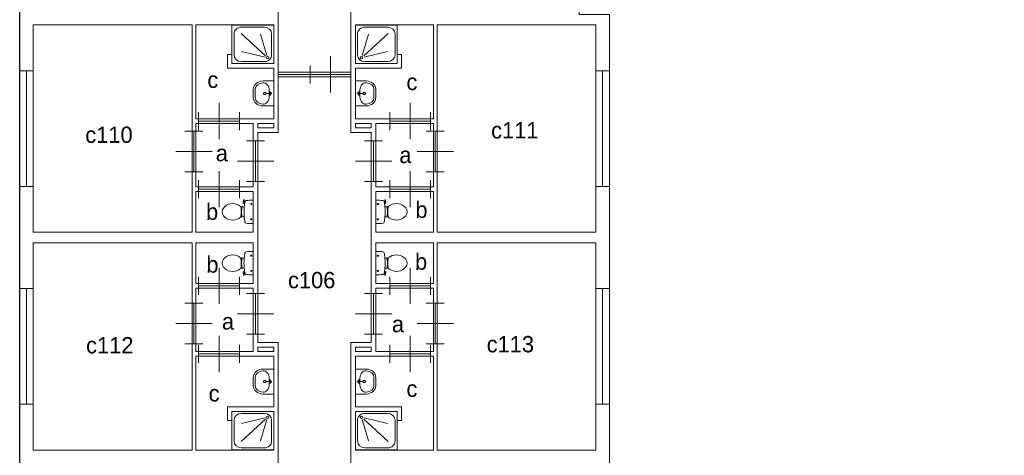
# Model space of a CAD drawing. Header units: millimetres. Extents: x -15 to 226, y -21 to 63.
# Tile 7 of 62: x 0 to 22, y 22 to 31. Entities that reach past the tile are written whole.
import ezdxf
from ezdxf.enums import TextEntityAlignment as Align

# ---------------------------------------------------------------- set-up
doc = ezdxf.new("R2010")
doc.units = ezdxf.units.MM
for name, color, linetype in [('BINNENMUUR', 7, 'Continuous'), ('BOUWKUNDE', 7, 'Continuous'), ('BUITENMUUR', 7, 'Continuous'), ('EILAND', 7, 'Continuous'), ('LABEL', 7, 'Continuous'), ('SANITAIR', 7, 'Continuous')]:
    doc.layers.add(name, color=color, linetype=linetype)
doc.styles.add('dgn000', font='dgn000.shx')

# ---------------------------------------------------------------- blocks, each defined once
blk = doc.blocks.new('202156')
at = {"layer": 'BOUWKUNDE', "color": 1, "linetype": 'Continuous', "lineweight": 0}
for p, q in [((0.45, 0), (0.45, 0.4)), ((0, -0.2), (0, 0.2)), ((0, 0), (0.9, 0)), ((0.45, -0.4), (0.45, 0)), ((0.9, -0.2), (0.9, 0.2))]:
    blk.add_line(p, q, dxfattribs=at)
blk = doc.blocks.new('202157')
at = {"layer": 'BOUWKUNDE', "color": 1, "linetype": 'Continuous', "lineweight": 0}
for p, q in [((-0.2, 0), (0.2, 0)), ((0, 0), (0, -0.9)), ((-0.4, -0.45), (0, -0.45)), ((0, -0.45), (0.4, -0.45)), ((-0.2, -0.9), (0.2, -0.9))]:
    blk.add_line(p, q, dxfattribs=at)
blk = doc.blocks.new('202158')
at = {"layer": 'BOUWKUNDE', "color": 1, "linetype": 'Continuous', "lineweight": 0}
for p, q in [((-0.45, 0.4), (-0.45, 0)), ((-0.9, 0.2), (-0.9, -0.2)), ((0, 0), (-0.9, 0)), ((-0.45, 0), (-0.45, -0.4)), ((0, 0.2), (0, -0.2))]:
    blk.add_line(p, q, dxfattribs=at)
blk = doc.blocks.new('202159')
at = {"layer": 'BOUWKUNDE', "color": 1, "linetype": 'Continuous', "lineweight": 0}
for p, q in [((0.2, 0.9), (-0.2, 0.9)), ((0, 0), (0, 0.9)), ((0, 0.45), (-0.4, 0.45)), ((0.4, 0.45), (0, 0.45)), ((0.2, 0), (-0.2, 0))]:
    blk.add_line(p, q, dxfattribs=at)
blk = doc.blocks.new('202160')
at = {"layer": 'BOUWKUNDE', "color": 1, "linetype": 'Continuous', "lineweight": 0}
for p, q in [((0.45, 0), (0.45, 0.4)), ((0, -0.2), (0, 0.2)), ((0, 0), (0.9, 0)), ((0.45, -0.4), (0.45, 0)), ((0.9, -0.2), (0.9, 0.2))]:
    blk.add_line(p, q, dxfattribs=at)
blk = doc.blocks.new('202161')
at = {"layer": 'BOUWKUNDE', "color": 1, "linetype": 'Continuous', "lineweight": 0}
for p, q in [((-0.2, 0), (0.2, 0)), ((0, 0), (0, -0.9)), ((-0.4, -0.45), (0, -0.45)), ((0, -0.45), (0.4, -0.45)), ((-0.2, -0.9), (0.2, -0.9))]:
    blk.add_line(p, q, dxfattribs=at)
blk = doc.blocks.new('202162')
at = {"layer": 'BOUWKUNDE', "color": 1, "linetype": 'Continuous', "lineweight": 0}
for p, q in [((-0.45, 0.4), (-0.45, 0)), ((-0.9, 0.2), (-0.9, -0.2)), ((0, 0), (-0.9, 0)), ((-0.45, 0), (-0.45, -0.4)), ((0, 0.2), (0, -0.2))]:
    blk.add_line(p, q, dxfattribs=at)
blk = doc.blocks.new('202163')
at = {"layer": 'BOUWKUNDE', "color": 1, "linetype": 'Continuous', "lineweight": 0}
for p, q in [((0.2, 0.9), (-0.2, 0.9)), ((0, 0), (0, 0.9)), ((0, 0.45), (-0.4, 0.45)), ((0.4, 0.45), (0, 0.45)), ((0.2, 0), (-0.2, 0))]:
    blk.add_line(p, q, dxfattribs=at)
blk = doc.blocks.new('202164')
at = {"layer": 'BOUWKUNDE', "color": 1, "linetype": 'Continuous', "lineweight": 0}
for p, q in [((0.45, 0), (0.45, 0.4)), ((0, -0.2), (0, 0.2)), ((0, 0), (0.9, 0)), ((0.45, -0.4), (0.45, 0)), ((0.9, -0.2), (0.9, 0.2))]:
    blk.add_line(p, q, dxfattribs=at)
blk = doc.blocks.new('202165')
at = {"layer": 'BOUWKUNDE', "color": 1, "linetype": 'Continuous', "lineweight": 0}
for p, q in [((-0.2, 0), (0.2, 0)), ((0, 0), (0, -0.9)), ((-0.4, -0.45), (0, -0.45)), ((0, -0.45), (0.4, -0.45)), ((-0.2, -0.9), (0.2, -0.9))]:
    blk.add_line(p, q, dxfattribs=at)
blk = doc.blocks.new('202166')
at = {"layer": 'BOUWKUNDE', "color": 1, "linetype": 'Continuous', "lineweight": 0}
for p, q in [((-0.2, 0), (0.2, 0)), ((0, 0), (0, -0.9)), ((-0.4, -0.45), (0, -0.45)), ((0, -0.45), (0.4, -0.45)), ((-0.2, -0.9), (0.2, -0.9))]:
    blk.add_line(p, q, dxfattribs=at)
blk = doc.blocks.new('202167')
at = {"layer": 'BOUWKUNDE', "color": 1, "linetype": 'Continuous', "lineweight": 0}
for p, q in [((0.45, 0), (0.45, 0.4)), ((0, -0.2), (0, 0.2)), ((0, 0), (0.9, 0)), ((0.45, -0.4), (0.45, 0)), ((0.9, -0.2), (0.9, 0.2))]:
    blk.add_line(p, q, dxfattribs=at)
blk = doc.blocks.new('202168')
at = {"layer": 'BOUWKUNDE', "color": 1, "linetype": 'Continuous', "lineweight": 0}
for p, q in [((0.45, 0), (0.45, 0.4)), ((0, -0.2), (0, 0.2)), ((0, 0), (0.9, 0)), ((0.45, -0.4), (0.45, 0)), ((0.9, -0.2), (0.9, 0.2))]:
    blk.add_line(p, q, dxfattribs=at)
blk = doc.blocks.new('202169')
at = {"layer": 'BOUWKUNDE', "color": 1, "linetype": 'Continuous', "lineweight": 0}
for p, q in [((0.2, 0.9), (-0.2, 0.9)), ((0, 0), (0, 0.9)), ((0, 0.45), (-0.4, 0.45)), ((0.4, 0.45), (0, 0.45)), ((0.2, 0), (-0.2, 0))]:
    blk.add_line(p, q, dxfattribs=at)
blk = doc.blocks.new('202170')
at = {"layer": 'BOUWKUNDE', "color": 1, "linetype": 'Continuous', "lineweight": 0}
for p, q in [((-0.45, 0.4), (-0.45, 0)), ((-0.9, 0.2), (-0.9, -0.2)), ((0, 0), (-0.9, 0)), ((-0.45, 0), (-0.45, -0.4)), ((0, 0.2), (0, -0.2))]:
    blk.add_line(p, q, dxfattribs=at)
blk = doc.blocks.new('202171')
at = {"layer": 'BOUWKUNDE', "color": 1, "linetype": 'Continuous', "lineweight": 0}
for p, q in [((-0.2, 0), (0.2, 0)), ((0, 0), (0, -0.9)), ((-0.4, -0.45), (0, -0.45)), ((0, -0.45), (0.4, -0.45)), ((-0.2, -0.9), (0.2, -0.9))]:
    blk.add_line(p, q, dxfattribs=at)
blk = doc.blocks.new('20458')
at = {"layer": 'BOUWKUNDE', "color": 1, "linetype": 'Continuous', "lineweight": 0}
for p, q in [((-0.15, 0), (0.15, 0)), ((0, 0), (0, -2.55)), ((-0.15, -2.55), (0.15, -2.55))]:
    blk.add_line(p, q, dxfattribs=at)
blk = doc.blocks.new('20459')
at = {"layer": 'BOUWKUNDE', "color": 1, "linetype": 'Continuous', "lineweight": 0}
for p, q in [((-0.15, 0), (0.15, 0)), ((0, 0), (0, -2.55)), ((-0.15, -2.55), (0.15, -2.55))]:
    blk.add_line(p, q, dxfattribs=at)
blk = doc.blocks.new('20466')
at = {"layer": 'BOUWKUNDE', "color": 1, "linetype": 'Continuous', "lineweight": 0}
for p, q in [((-0.15, 0), (0.15, 0)), ((0, 0), (0, -2.55)), ((-0.15, -2.55), (0.15, -2.55))]:
    blk.add_line(p, q, dxfattribs=at)
blk = doc.blocks.new('20467')
at = {"layer": 'BOUWKUNDE', "color": 1, "linetype": 'Continuous', "lineweight": 0}
for p, q in [((-0.15, 0), (0.15, 0)), ((0, 0), (0, -2.55)), ((-0.15, -2.55), (0.15, -2.55))]:
    blk.add_line(p, q, dxfattribs=at)
blk = doc.blocks.new('TOIL2B40')
at = {"layer": 'SANITAIR', "color": 1, "linetype": 'Continuous', "lineweight": 0}
for p, q in [((-0.216, 0.268), (-0.224, 0.216)), ((-0.204, 0.27), (-0.21, 0.272)), ((-0.205, 0.228), (-0.2, 0.265)), ((0, 0.254), (0, -0.242)), ((-0.27, 0.107), (-0.25, 0.107)), ((-0.25, 0.073), (-0.267, 0.073)), ((-0.25, 0.063), (-0.266, 0.063)), ((-0.26, -0.029), (-0.26, 0.041)), ((-0.255, 0.041), (-0.26, 0.041)), ((-0.255, 0.063), (-0.255, 0.041)), ((-0.25, 0.107), (-0.25, 0.063)), ((-0.23, 0.117), (-0.2, 0.117)), ((-0.192, 0.184), (-0.206, 0.189)), ((-0.202, 0.187), (-0.196, 0.216)), ((-0.197, 0.217), (-0.187, 0.214)), ((-0.065, 0.179), (-0.025, 0.179)), ((-0.045, 0.199), (-0.045, 0.158)), ((-0.271, -0.095), (-0.25, -0.095)), ((-0.25, -0.061), (-0.268, -0.061)), ((-0.25, -0.051), (-0.267, -0.051)), ((-0.255, -0.029), (-0.26, -0.029)), ((-0.255, -0.051), (-0.255, -0.029)), ((-0.25, -0.095), (-0.25, -0.051)), ((-0.2, -0.105), (-0.23, -0.105)), ((-0.066, -0.157), (-0.024, -0.157)), ((-0.045, -0.137), (-0.045, -0.178))]:
    blk.add_line(p, q, dxfattribs=at)
at = {"layer": 'SANITAIR', "color": 1, "linetype": 'Continuous', "lineweight": 0, "flags": 128}
for points in [[(-0.217, 0.268, -0.451842), (-0.21, 0.272)], [(-0.197, 0.217, -0.390563), (-0.205, 0.228)], [(-0.204, 0.271, -0.371321), (-0.2, 0.265)], [(-0.2, 0.117, -0.023676), (-0.184, 0.23)], [(-0.184, 0.23, -0.329382), (-0.155, 0.257)], [(-0.155, 0.257, -0.02771), (-0.028, 0.264)], [(-0.028, 0.264, -0.172952), (0, 0.254)], [(-0.66, -0.079, -0.355306), (-0.66, 0.091)], [(-0.66, 0.091, -0.373743), (-0.321, 0.15)], [(-0.321, 0.15, -0.012002), (-0.303, 0.139)], [(-0.231, 0.117, -0.14875), (-0.303, 0.139)], [(-0.278, 0.121, -0.205811), (-0.27, 0.107)], [(-0.27, 0.107, -0.055188), (-0.272, -0.097)], [(-0.207, 0.189, -0.376626), (-0.224, 0.217)], [(-0.2, -0.104, -0.046301), (-0.2, 0.117)], [(-0.321, -0.138, -0.373743), (-0.66, -0.079)], [(-0.303, -0.127, -0.012002), (-0.321, -0.138)], [(-0.303, -0.127, -0.14875), (-0.231, -0.105)], [(-0.272, -0.097, -0.201836), (-0.28, -0.11)], [(-0.184, -0.217, -0.0236), (-0.2, -0.105)], [(-0.155, -0.244, -0.329555), (-0.184, -0.217)], [(-0.028, -0.251, -0.027631), (-0.155, -0.244)], [(0, -0.242, -0.172952), (-0.028, -0.251)]]:
    blk.add_lwpolyline(points, format="xyb", dxfattribs=at)
at = {"layer": 'SANITAIR', "color": 1, "linetype": 'Continuous', "lineweight": 0}
for centre in [(-0.045, 0.179), (-0.045, -0.157)]:
    blk.add_circle(centre, 0.012, dxfattribs=at)
blk = doc.blocks.new('22040')
at = {"color": 1, "linetype": 'Continuous', "lineweight": 0}
blk.add_blockref('TOIL2B40', (0, -0.006), dxfattribs=at)
blk = doc.blocks.new('DGN_COMPLEXSHAPE76')
at = {"layer": 'SANITAIR', "color": 1, "linetype": 'Continuous', "lineweight": 0}
for p, q in [((5.19, 29.852), (5.19, 29.851)), ((5.19, 29.851), (5.19, 29.669)), ((5.19, 29.669), (5.19, 29.668))]:
    blk.add_line(p, q, dxfattribs=at)
for centre, major_axis, start_param, end_param in [((5.37, 29.856), (-0.18, -0.002), 4.727929, 6.29872), ((5.37, 29.664), (0.18, -0.002), 3.126058, 4.696849)]:
    blk.add_ellipse(centre, major_axis=major_axis, ratio=0.771034, start_param=start_param, end_param=end_param, dxfattribs=at)
blk = doc.blocks.new('DGN_COMPLEXSHAPE77')
at = {"layer": 'SANITAIR', "color": 1, "linetype": 'Continuous', "lineweight": 0}
for p, q in [((5.365, 30.035), (5.365, 30.035)), ((5.365, 30.035), (5.6, 30.035)), ((5.6, 30.035), (5.6, 29.485)), ((5.15, 29.669), (5.15, 29.851)), ((5.15, 29.851), (5.15, 29.851)), ((5.15, 29.669), (5.15, 29.669)), ((5.6, 29.485), (5.365, 29.485)), ((5.365, 29.485), (5.365, 29.485))]:
    blk.add_line(p, q, dxfattribs=at)
for centre, major_axis, start_param, end_param in [((5.37, 29.856), (0.22, 0.002), 1.586223, 3.157014), ((5.37, 29.664), (0.22, -0.002), 3.126171, 4.696962)]:
    blk.add_ellipse(centre, major_axis=major_axis, ratio=0.812595, start_param=start_param, end_param=end_param, dxfattribs=at)
blk = doc.blocks.new('WASTB38')
at = {"layer": 'SANITAIR', "color": 1, "linetype": 'Continuous', "lineweight": 0}
for p, q in [((-0.065, 0), (-0.153, 0)), ((-0.1, -0.079), (-0.1, 0.079)), ((-0.064, 0.037), (-0.089, 0.029)), ((-0.065, 0), (-0.082, 0.045)), ((-0.065, 0), (-0.082, -0.045)), ((-0.064, -0.037), (-0.089, -0.029))]:
    blk.add_line(p, q, dxfattribs=at)
for centre, radius in [((-0.195, 0), 0.03), ((-0.195, 0), 0.02), ((-0.065, 0), 0.0175)]:
    blk.add_circle(centre, radius, dxfattribs=at)
for centre, major_axis, start_param, end_param in [((-0.21, 0.096), (0.04, -0.136), 1.224555, 2.997882), ((-0.21, -0.096), (0.04, 0.136), 3.285304, 5.05863)]:
    blk.add_ellipse(centre, major_axis=major_axis, ratio=0.751905, start_param=start_param, end_param=end_param, dxfattribs=at)
for name in ['DGN_COMPLEXSHAPE77', 'DGN_COMPLEXSHAPE76']:
    blk.add_blockref(name, (-5.6, -29.76), dxfattribs=at)
blk = doc.blocks.new('22138')
at = {"color": 1, "linetype": 'Continuous', "lineweight": 0}
blk.add_blockref('WASTB38', (0, 0), dxfattribs=at)
blk = doc.blocks.new('DOUCHE40')
at = {"layer": 'SANITAIR', "color": 1, "linetype": 'Continuous', "lineweight": 0}
for p, q in [((-0.874, 0.653), (-0.874, 0.19)), ((-0.721, 0.661), (-0.183, 0.168)), ((-0.207, 0.801), (-0.713, 0.801)), ((-0.046, 0.19), (-0.046, 0.653)), ((-0.153, 0.176), (-0.291, 0.649)), ((-0.192, 0.14), (-0.708, 0.266)), ((-0.713, 0.042), (-0.207, 0.042))]:
    blk.add_line(p, q, dxfattribs=at)
at = {"layer": 'SANITAIR', "color": 1, "linetype": 'Continuous', "lineweight": 0, "flags": 128}
blk.add_lwpolyline([(0, 0.843), (0, 0), (-0.92, 0), (-0.92, 0.843), (0, 0.843)], dxfattribs=at)
at = {"layer": 'SANITAIR', "color": 1, "linetype": 'Continuous', "lineweight": 0}
for centre, major_axis, start_param, end_param in [((-0.713, 0.653), (0.161, 0), 1.570796, 3.141593), ((-0.207, 0.653), (0.161, 0), 0, 1.570796), ((-0.713, 0.19), (-0.161, 0), 0, 1.570796), ((-0.207, 0.19), (-0.161, 0), 1.570796, 3.141593)]:
    blk.add_ellipse(centre, major_axis=major_axis, ratio=0.916304, start_param=start_param, end_param=end_param, dxfattribs=at)
blk.add_ellipse((-0.138, 0.126), major_axis=(-0.029, 0), ratio=0.916304, dxfattribs=at)
blk = doc.blocks.new('22340')
at = {"color": 1, "linetype": 'Continuous', "lineweight": 0}
blk.add_blockref('DOUCHE40', (0, 0), dxfattribs=at)
blk = doc.blocks.new('TOIL2B43')
at = {"layer": 'SANITAIR', "color": 1, "linetype": 'Continuous', "lineweight": 0}
for p, q in [((0, -0.254), (0, 0.242)), ((-0.271, 0.095), (-0.25, 0.095)), ((-0.25, 0.061), (-0.268, 0.061)), ((-0.25, 0.051), (-0.267, 0.051)), ((-0.255, 0.029), (-0.26, 0.029)), ((-0.26, 0.029), (-0.26, -0.041)), ((-0.255, 0.051), (-0.255, 0.029)), ((-0.25, 0.095), (-0.25, 0.051)), ((-0.2, 0.105), (-0.23, 0.105)), ((-0.066, 0.157), (-0.024, 0.157)), ((-0.045, 0.137), (-0.045, 0.178)), ((-0.27, -0.107), (-0.25, -0.107)), ((-0.25, -0.073), (-0.267, -0.073)), ((-0.25, -0.063), (-0.266, -0.063)), ((-0.255, -0.041), (-0.26, -0.041)), ((-0.255, -0.063), (-0.255, -0.041)), ((-0.25, -0.107), (-0.25, -0.063)), ((-0.23, -0.117), (-0.2, -0.117)), ((-0.216, -0.268), (-0.224, -0.216)), ((-0.192, -0.184), (-0.206, -0.189)), ((-0.202, -0.187), (-0.196, -0.216)), ((-0.197, -0.217), (-0.187, -0.214)), ((-0.065, -0.179), (-0.025, -0.179)), ((-0.045, -0.199), (-0.045, -0.158)), ((-0.204, -0.27), (-0.21, -0.272)), ((-0.205, -0.228), (-0.2, -0.265))]:
    blk.add_line(p, q, dxfattribs=at)
for centre in [(-0.045, 0.157), (-0.045, -0.179)]:
    blk.add_circle(centre, 0.012, dxfattribs=at)
for centre, radius, start, end in [((-0.151, 0.211), 0.034, 96.3309, 169.2904), ((-0.028, -0.899), 1.15, 90, 96.3309), ((-0.027, 0.208), 0.0434, 51.7698, 91.0192), ((-0.555, -0.006), 0.135, 140.8792, 219.1208), ((-0.456, -0.087), 0.263, 58.9077, 140.8792), ((-0.553, -0.247), 0.45, 56.1571, 58.9077), ((-0.231, 0.234), 0.129, 236.1571, 270), ((-0.292, 0.094), 0.02, 6.9358, 52.58), ((-1.191, -0.015), 0.926, 354.3005, 6.9358), ((0.992, -0.006), 1.198, 174.6981, 185.3019), ((0.995, -0.006), 1.2, 169.2904, 174.6981), ((-0.456, 0.074), 0.263, 219.1208, 301.0923), ((-0.553, 0.235), 0.45, 301.0923, 303.8429), ((-0.231, -0.246), 0.129, 90, 123.8429), ((-0.29, -0.105), 0.02, 307.7817, 354.3005), ((-0.2, -0.213), 0.025, 105.9272, 188.4779), ((-0.195, -0.227), 0.01, 101.8886, 187.2238), ((0.995, -0.006), 1.2, 185.3019, 190.7271), ((-0.212, -0.268), 0.005, 188.4779, 285.7398), ((-0.205, -0.266), 0.005, 285.7398, 7.2238), ((-0.151, -0.223), 0.0335, 190.7271, 263.6509), ((-0.028, 0.886), 1.15, 263.6509, 270), ((-0.027, -0.22), 0.0434, 268.9808, 308.2302)]:
    blk.add_arc(centre, radius, start, end, dxfattribs=at)
blk = doc.blocks.new('22043')
at = {"color": 1, "linetype": 'Continuous', "lineweight": 0}
blk.add_blockref('TOIL2B43', (0, 0.006), dxfattribs=at)
blk = doc.blocks.new('DGN_COMPLEXSHAPE82')
at = {"layer": 'SANITAIR', "color": 1, "linetype": 'Continuous', "lineweight": 0}
for p, q in [((5.19, 23.501), (5.19, 23.502)), ((5.19, 23.319), (5.19, 23.501)), ((5.19, 23.318), (5.19, 23.319))]:
    blk.add_line(p, q, dxfattribs=at)
for centre, major_axis, start_param, end_param in [((5.37, 23.506), (0.18, 0.002), 1.586336, 3.157127), ((5.37, 23.314), (-0.18, 0.002), 6.267651, 7.838442)]:
    blk.add_ellipse(centre, major_axis=major_axis, ratio=0.771034, start_param=start_param, end_param=end_param, dxfattribs=at)
blk = doc.blocks.new('DGN_COMPLEXSHAPE83')
at = {"layer": 'SANITAIR', "color": 1, "linetype": 'Continuous', "lineweight": 0}
for p, q in [((5.6, 23.685), (5.365, 23.685)), ((5.365, 23.685), (5.365, 23.685)), ((5.6, 23.135), (5.6, 23.685)), ((5.15, 23.501), (5.15, 23.501)), ((5.15, 23.501), (5.15, 23.319)), ((5.15, 23.319), (5.15, 23.319)), ((5.365, 23.135), (5.365, 23.135)), ((5.365, 23.135), (5.6, 23.135))]:
    blk.add_line(p, q, dxfattribs=at)
for centre, major_axis, start_param, end_param in [((5.37, 23.506), (0.22, 0.002), 1.586223, 3.157014), ((5.37, 23.314), (0.22, -0.002), 3.126171, 4.696962)]:
    blk.add_ellipse(centre, major_axis=major_axis, ratio=0.812595, start_param=start_param, end_param=end_param, dxfattribs=at)
blk = doc.blocks.new('WASTB41')
at = {"layer": 'SANITAIR', "color": 1, "linetype": 'Continuous', "lineweight": 0}
for p, q in [((-0.065, 0), (-0.153, 0)), ((-0.1, 0.079), (-0.1, -0.079)), ((-0.064, 0.037), (-0.089, 0.029)), ((-0.065, 0), (-0.082, 0.045)), ((-0.065, 0), (-0.082, -0.045)), ((-0.064, -0.037), (-0.089, -0.029))]:
    blk.add_line(p, q, dxfattribs=at)
for centre, radius in [((-0.195, 0), 0.03), ((-0.195, 0), 0.02), ((-0.065, 0), 0.0175)]:
    blk.add_circle(centre, radius, dxfattribs=at)
for centre, major_axis, start_param, end_param in [((-0.21, 0.096), (0.04, -0.136), 1.224555, 2.997882), ((-0.21, -0.096), (0.04, 0.136), 3.285304, 5.05863)]:
    blk.add_ellipse(centre, major_axis=major_axis, ratio=0.751905, start_param=start_param, end_param=end_param, dxfattribs=at)
for name in ['DGN_COMPLEXSHAPE83', 'DGN_COMPLEXSHAPE82']:
    blk.add_blockref(name, (-5.6, -23.41), dxfattribs=at)
blk = doc.blocks.new('22141')
at = {"color": 1, "linetype": 'Continuous', "lineweight": 0}
blk.add_blockref('WASTB41', (0, 0), dxfattribs=at)
blk = doc.blocks.new('DOUCHE43')
at = {"layer": 'SANITAIR', "color": 1, "linetype": 'Continuous', "lineweight": 0}
for p, q in [((-0.874, -0.653), (-0.874, -0.19)), ((-0.721, -0.661), (-0.183, -0.168)), ((-0.713, -0.042), (-0.207, -0.042)), ((-0.192, -0.14), (-0.708, -0.266)), ((-0.153, -0.176), (-0.291, -0.649)), ((-0.046, -0.19), (-0.046, -0.653)), ((-0.207, -0.801), (-0.713, -0.801))]:
    blk.add_line(p, q, dxfattribs=at)
at = {"layer": 'SANITAIR', "color": 1, "linetype": 'Continuous', "lineweight": 0, "flags": 128}
blk.add_lwpolyline([(0, -0.843), (0, 0), (-0.92, 0), (-0.92, -0.843), (0, -0.843)], dxfattribs=at)
at = {"layer": 'SANITAIR', "color": 1, "linetype": 'Continuous', "lineweight": 0}
for centre, major_axis, start_param, end_param in [((-0.713, -0.19), (-0.161, 0), 4.712389, 6.283185), ((-0.207, -0.19), (0.161, 0), 0, 1.570796), ((-0.713, -0.653), (-0.161, 0), 0, 1.570796), ((-0.207, -0.653), (-0.161, 0), 1.570796, 3.141593)]:
    blk.add_ellipse(centre, major_axis=major_axis, ratio=0.916304, start_param=start_param, end_param=end_param, dxfattribs=at)
blk.add_ellipse((-0.138, -0.126), major_axis=(0.029, 0), ratio=0.916304, dxfattribs=at)
blk = doc.blocks.new('22343')
at = {"color": 1, "linetype": 'Continuous', "lineweight": 0}
blk.add_blockref('DOUCHE43', (0, 0), dxfattribs=at)
blk = doc.blocks.new('DOUCHE48')
at = {"layer": 'SANITAIR', "color": 1, "linetype": 'Continuous', "lineweight": 0}
for p, q in [((0.046, -0.19), (0.046, -0.653)), ((0.153, -0.176), (0.291, -0.649)), ((0.721, -0.661), (0.183, -0.168)), ((0.192, -0.14), (0.708, -0.266)), ((0.713, -0.042), (0.207, -0.042)), ((0.874, -0.653), (0.874, -0.19)), ((0.207, -0.801), (0.713, -0.801))]:
    blk.add_line(p, q, dxfattribs=at)
at = {"layer": 'SANITAIR', "color": 1, "linetype": 'Continuous', "lineweight": 0, "flags": 128}
blk.add_lwpolyline([(0, -0.843), (0, 0), (0.92, 0), (0.92, -0.843), (0, -0.843)], dxfattribs=at)
at = {"layer": 'SANITAIR', "color": 1, "linetype": 'Continuous', "lineweight": 0}
for centre, major_axis, start_param, end_param in [((0.207, -0.19), (0.161, 0), 1.570796, 3.141593), ((0.713, -0.19), (0.161, 0), 0, 1.570796), ((0.207, -0.653), (-0.161, 0), 0, 1.570796), ((0.713, -0.653), (-0.161, 0), 1.570796, 3.141593)]:
    blk.add_ellipse(centre, major_axis=major_axis, ratio=0.916304, start_param=start_param, end_param=end_param, dxfattribs=at)
blk.add_ellipse((0.138, -0.126), major_axis=(0.029, 0), ratio=0.916304, dxfattribs=at)
blk = doc.blocks.new('22348')
at = {"color": 1, "linetype": 'Continuous', "lineweight": 0}
blk.add_blockref('DOUCHE48', (0, 0), dxfattribs=at)
blk = doc.blocks.new('DGN_COMPLEXSHAPE92')
at = {"layer": 'SANITAIR', "color": 1, "linetype": 'Continuous', "lineweight": 0}
for p, q in [((7.81, 23.501), (7.81, 23.502)), ((7.81, 23.319), (7.81, 23.501)), ((7.81, 23.318), (7.81, 23.319))]:
    blk.add_line(p, q, dxfattribs=at)
for centre, major_axis, start_param, end_param in [((7.63, 23.506), (-0.18, 0.002), 3.126058, 4.696849), ((7.63, 23.314), (0.18, 0.002), 4.727929, 6.29872)]:
    blk.add_ellipse(centre, major_axis=major_axis, ratio=0.771034, start_param=start_param, end_param=end_param, dxfattribs=at)
blk = doc.blocks.new('DGN_COMPLEXSHAPE93')
at = {"layer": 'SANITAIR', "color": 1, "linetype": 'Continuous', "lineweight": 0}
for p, q in [((7.4, 23.685), (7.635, 23.685)), ((7.4, 23.135), (7.4, 23.685)), ((7.635, 23.685), (7.635, 23.685)), ((7.85, 23.501), (7.85, 23.501)), ((7.85, 23.501), (7.85, 23.319)), ((7.85, 23.319), (7.85, 23.319)), ((7.635, 23.135), (7.4, 23.135)), ((7.635, 23.135), (7.635, 23.135))]:
    blk.add_line(p, q, dxfattribs=at)
for centre, major_axis, start_param, end_param in [((7.63, 23.506), (-0.22, 0.002), 3.126171, 4.696962), ((7.63, 23.314), (-0.22, -0.002), 1.586223, 3.157014)]:
    blk.add_ellipse(centre, major_axis=major_axis, ratio=0.812595, start_param=start_param, end_param=end_param, dxfattribs=at)
blk = doc.blocks.new('WASTB46')
at = {"layer": 'SANITAIR', "color": 1, "linetype": 'Continuous', "lineweight": 0}
for p, q in [((0.064, 0.037), (0.089, 0.029)), ((0.065, 0), (0.082, 0.045)), ((0.065, 0), (0.153, 0)), ((0.065, 0), (0.082, -0.045)), ((0.1, 0.079), (0.1, -0.079)), ((0.064, -0.037), (0.089, -0.029))]:
    blk.add_line(p, q, dxfattribs=at)
for centre, radius in [((0.065, 0), 0.0175), ((0.195, 0), 0.03), ((0.195, 0), 0.02)]:
    blk.add_circle(centre, radius, dxfattribs=at)
for centre, major_axis, start_param, end_param in [((0.21, 0.096), (-0.04, -0.136), 3.285304, 5.05863), ((0.21, -0.096), (-0.04, 0.136), 1.224555, 2.997882)]:
    blk.add_ellipse(centre, major_axis=major_axis, ratio=0.751905, start_param=start_param, end_param=end_param, dxfattribs=at)
for name in ['DGN_COMPLEXSHAPE93', 'DGN_COMPLEXSHAPE92']:
    blk.add_blockref(name, (-7.4, -23.41), dxfattribs=at)
blk = doc.blocks.new('22146')
at = {"color": 1, "linetype": 'Continuous', "lineweight": 0}
blk.add_blockref('WASTB46', (0, 0), dxfattribs=at)
blk = doc.blocks.new('TOIL2B48')
at = {"layer": 'SANITAIR', "color": 1, "linetype": 'Continuous', "lineweight": 0}
for p, q in [((0, -0.254), (0, 0.242)), ((0.066, 0.157), (0.024, 0.157)), ((0.045, 0.137), (0.045, 0.178)), ((0.2, 0.105), (0.23, 0.105)), ((0.271, 0.095), (0.25, 0.095)), ((0.25, 0.095), (0.25, 0.051)), ((0.25, 0.061), (0.268, 0.061)), ((0.25, 0.051), (0.267, 0.051)), ((0.255, 0.051), (0.255, 0.029)), ((0.255, 0.029), (0.26, 0.029)), ((0.26, 0.029), (0.26, -0.041)), ((0.065, -0.179), (0.025, -0.179)), ((0.045, -0.199), (0.045, -0.158)), ((0.197, -0.217), (0.187, -0.214)), ((0.192, -0.184), (0.206, -0.189)), ((0.202, -0.187), (0.196, -0.216)), ((0.23, -0.117), (0.2, -0.117)), ((0.216, -0.268), (0.224, -0.216)), ((0.25, -0.063), (0.266, -0.063)), ((0.25, -0.107), (0.25, -0.063)), ((0.25, -0.073), (0.267, -0.073)), ((0.27, -0.107), (0.25, -0.107)), ((0.255, -0.041), (0.26, -0.041)), ((0.255, -0.063), (0.255, -0.041)), ((0.205, -0.228), (0.2, -0.265)), ((0.204, -0.27), (0.21, -0.272))]:
    blk.add_line(p, q, dxfattribs=at)
at = {"layer": 'SANITAIR', "color": 1, "linetype": 'Continuous', "lineweight": 0, "flags": 128}
for points in [[(0, 0.242, -0.172952), (0.028, 0.251)], [(0.028, 0.251, -0.027631), (0.155, 0.244)], [(0.155, 0.244, -0.329555), (0.184, 0.217)], [(0.184, 0.217, -0.0236), (0.2, 0.105)], [(0.2, 0.104, -0.046301), (0.2, -0.117)], [(0.303, 0.127, -0.14875), (0.231, 0.105)], [(0.27, -0.107, -0.055188), (0.272, 0.097)], [(0.272, 0.097, -0.201836), (0.28, 0.11)], [(0.303, 0.127, -0.012002), (0.321, 0.138)], [(0.321, 0.138, -0.373743), (0.66, 0.079)], [(0.66, 0.079, -0.355306), (0.66, -0.091)], [(0.2, -0.117, -0.023676), (0.184, -0.23)], [(0.197, -0.217, -0.390563), (0.205, -0.228)], [(0.207, -0.189, -0.376626), (0.224, -0.217)], [(0.231, -0.117, -0.14875), (0.303, -0.139)], [(0.278, -0.121, -0.205811), (0.27, -0.107)], [(0.321, -0.15, -0.012002), (0.303, -0.139)], [(0.66, -0.091, -0.373743), (0.321, -0.15)], [(0.028, -0.264, -0.172952), (0, -0.254)], [(0.155, -0.257, -0.02771), (0.028, -0.264)], [(0.184, -0.23, -0.329382), (0.155, -0.257)], [(0.204, -0.271, -0.371321), (0.2, -0.265)], [(0.217, -0.268, -0.451842), (0.21, -0.272)]]:
    blk.add_lwpolyline(points, format="xyb", dxfattribs=at)
at = {"layer": 'SANITAIR', "color": 1, "linetype": 'Continuous', "lineweight": 0}
for centre in [(0.045, 0.157), (0.045, -0.179)]:
    blk.add_circle(centre, 0.012, dxfattribs=at)
blk = doc.blocks.new('22048')
at = {"color": 1, "linetype": 'Continuous', "lineweight": 0}
blk.add_blockref('TOIL2B48', (0, 0.006), dxfattribs=at)
blk = doc.blocks.new('TOIL2B49')
at = {"layer": 'SANITAIR', "color": 1, "linetype": 'Continuous', "lineweight": 0}
for p, q in [((0, 0.254), (0, -0.242)), ((0.205, 0.228), (0.2, 0.265)), ((0.204, 0.27), (0.21, 0.272)), ((0.216, 0.268), (0.224, 0.216)), ((0.065, 0.179), (0.025, 0.179)), ((0.045, 0.199), (0.045, 0.158)), ((0.197, 0.217), (0.187, 0.214)), ((0.192, 0.184), (0.206, 0.189)), ((0.202, 0.187), (0.196, 0.216)), ((0.23, 0.117), (0.2, 0.117)), ((0.25, 0.107), (0.25, 0.063)), ((0.27, 0.107), (0.25, 0.107)), ((0.25, 0.073), (0.267, 0.073)), ((0.25, 0.063), (0.266, 0.063)), ((0.255, 0.063), (0.255, 0.041)), ((0.255, 0.041), (0.26, 0.041)), ((0.26, -0.029), (0.26, 0.041)), ((0.066, -0.157), (0.024, -0.157)), ((0.045, -0.137), (0.045, -0.178)), ((0.2, -0.105), (0.23, -0.105)), ((0.25, -0.095), (0.25, -0.051)), ((0.25, -0.051), (0.267, -0.051)), ((0.25, -0.061), (0.268, -0.061)), ((0.271, -0.095), (0.25, -0.095)), ((0.255, -0.051), (0.255, -0.029)), ((0.255, -0.029), (0.26, -0.029))]:
    blk.add_line(p, q, dxfattribs=at)
for centre in [(0.045, 0.179), (0.045, -0.157)]:
    blk.add_circle(centre, 0.012, dxfattribs=at)
for centre, radius, start, end in [((0.027, 0.22), 0.0434, 88.9808, 128.2302), ((0.028, -0.886), 1.15, 83.6509, 90), ((0.151, 0.223), 0.0335, 10.7271, 83.6509), ((-0.995, 0.006), 1.2, 5.3019, 10.7271), ((0.195, 0.227), 0.01, 281.8886, 7.2238), ((0.205, 0.266), 0.005, 105.7398, 187.2238), ((0.212, 0.268), 0.005, 8.4779, 105.7398), ((-0.992, 0.006), 1.198, 354.6981, 5.3019), ((0.2, 0.213), 0.025, 285.9272, 8.4779), ((0.231, 0.246), 0.129, 270, 303.8429), ((1.191, 0.015), 0.926, 174.3005, 186.9358), ((0.29, 0.105), 0.02, 127.7817, 174.3005), ((0.553, -0.235), 0.45, 121.0923, 123.8429), ((0.456, -0.074), 0.263, 39.1208, 121.0923), ((0.555, 0.006), 0.135, 320.8792, 39.1208), ((0.151, -0.211), 0.034, 276.3309, 349.2904), ((-0.995, 0.006), 1.2, 349.2904, 354.6981), ((0.231, -0.234), 0.129, 56.1571, 90), ((0.292, -0.094), 0.02, 186.9358, 232.58), ((0.553, 0.247), 0.45, 236.1571, 238.9077), ((0.456, 0.087), 0.263, 238.9077, 320.8792), ((0.027, -0.208), 0.0434, 231.7698, 271.0192), ((0.028, 0.899), 1.15, 270, 276.3309)]:
    blk.add_arc(centre, radius, start, end, dxfattribs=at)
blk = doc.blocks.new('22049')
at = {"color": 1, "linetype": 'Continuous', "lineweight": 0}
blk.add_blockref('TOIL2B49', (0, -0.006), dxfattribs=at)
blk = doc.blocks.new('DGN_COMPLEXSHAPE94')
at = {"layer": 'SANITAIR', "color": 1, "linetype": 'Continuous', "lineweight": 0}
for p, q in [((7.81, 29.852), (7.81, 29.851)), ((7.81, 29.851), (7.81, 29.669)), ((7.81, 29.669), (7.81, 29.668))]:
    blk.add_line(p, q, dxfattribs=at)
for centre, major_axis, start_param, end_param in [((7.63, 29.856), (0.18, -0.002), 6.267651, 7.838442), ((7.63, 29.664), (-0.18, -0.002), 1.586336, 3.157127)]:
    blk.add_ellipse(centre, major_axis=major_axis, ratio=0.771034, start_param=start_param, end_param=end_param, dxfattribs=at)
blk = doc.blocks.new('DGN_COMPLEXSHAPE95')
at = {"layer": 'SANITAIR', "color": 1, "linetype": 'Continuous', "lineweight": 0}
for p, q in [((7.635, 30.035), (7.4, 30.035)), ((7.4, 30.035), (7.4, 29.485)), ((7.635, 30.035), (7.635, 30.035)), ((7.85, 29.669), (7.85, 29.851)), ((7.85, 29.851), (7.85, 29.851)), ((7.85, 29.669), (7.85, 29.669)), ((7.4, 29.485), (7.635, 29.485)), ((7.635, 29.485), (7.635, 29.485))]:
    blk.add_line(p, q, dxfattribs=at)
for centre, major_axis, start_param, end_param in [((7.63, 29.856), (-0.22, 0.002), 3.126171, 4.696962), ((7.63, 29.664), (-0.22, -0.002), 1.586223, 3.157014)]:
    blk.add_ellipse(centre, major_axis=major_axis, ratio=0.812595, start_param=start_param, end_param=end_param, dxfattribs=at)
blk = doc.blocks.new('WASTB47')
at = {"layer": 'SANITAIR', "color": 1, "linetype": 'Continuous', "lineweight": 0}
for p, q in [((0.064, 0.037), (0.089, 0.029)), ((0.065, 0), (0.082, 0.045)), ((0.065, 0), (0.153, 0)), ((0.065, 0), (0.082, -0.045)), ((0.1, -0.079), (0.1, 0.079)), ((0.064, -0.037), (0.089, -0.029))]:
    blk.add_line(p, q, dxfattribs=at)
for centre, radius in [((0.065, 0), 0.0175), ((0.195, 0), 0.03), ((0.195, 0), 0.02)]:
    blk.add_circle(centre, radius, dxfattribs=at)
for centre, major_axis, start_param, end_param in [((0.21, 0.096), (-0.04, -0.136), 3.285304, 5.05863), ((0.21, -0.096), (-0.04, 0.136), 1.224555, 2.997882)]:
    blk.add_ellipse(centre, major_axis=major_axis, ratio=0.751905, start_param=start_param, end_param=end_param, dxfattribs=at)
for name in ['DGN_COMPLEXSHAPE95', 'DGN_COMPLEXSHAPE94']:
    blk.add_blockref(name, (-7.4, -29.76), dxfattribs=at)
blk = doc.blocks.new('22147')
at = {"color": 1, "linetype": 'Continuous', "lineweight": 0}
blk.add_blockref('WASTB47', (0, 0), dxfattribs=at)
blk = doc.blocks.new('DOUCHE49')
at = {"layer": 'SANITAIR', "color": 1, "linetype": 'Continuous', "lineweight": 0}
for p, q in [((0.046, 0.19), (0.046, 0.653)), ((0.721, 0.661), (0.183, 0.168)), ((0.207, 0.801), (0.713, 0.801)), ((0.874, 0.653), (0.874, 0.19)), ((0.153, 0.176), (0.291, 0.649)), ((0.192, 0.14), (0.708, 0.266)), ((0.713, 0.042), (0.207, 0.042))]:
    blk.add_line(p, q, dxfattribs=at)
at = {"layer": 'SANITAIR', "color": 1, "linetype": 'Continuous', "lineweight": 0, "flags": 128}
blk.add_lwpolyline([(0, 0.843), (0, 0), (0.92, 0), (0.92, 0.843), (0, 0.843)], dxfattribs=at)
at = {"layer": 'SANITAIR', "color": 1, "linetype": 'Continuous', "lineweight": 0}
for centre, major_axis, start_param, end_param in [((0.207, 0.653), (0.161, 0), 1.570796, 3.141593), ((0.713, 0.653), (0.161, 0), 0, 1.570796), ((0.207, 0.19), (-0.161, 0), 0, 1.570796), ((0.713, 0.19), (0.161, 0), 4.712389, 6.283185)]:
    blk.add_ellipse(centre, major_axis=major_axis, ratio=0.916304, start_param=start_param, end_param=end_param, dxfattribs=at)
blk.add_ellipse((0.138, 0.126), major_axis=(-0.029, 0), ratio=0.916304, dxfattribs=at)
blk = doc.blocks.new('22349')
at = {"color": 1, "linetype": 'Continuous', "lineweight": 0}
blk.add_blockref('DOUCHE49', (0, 0), dxfattribs=at)
blk = doc.blocks.new('202216')
at = {"layer": 'BOUWKUNDE', "color": 1, "linetype": 'Continuous', "lineweight": 0}
for p, q in [((0.45, 0), (0.45, 0.4)), ((0, -0.2), (0, 0.2)), ((0, 0), (0.9, 0)), ((0.45, -0.4), (0.45, 0)), ((0.9, -0.2), (0.9, 0.2))]:
    blk.add_line(p, q, dxfattribs=at)
blk = doc.blocks.new('20471')
at = {"layer": 'BOUWKUNDE', "color": 1, "linetype": 'Continuous', "lineweight": 0}
for p, q in [((-0.7, 0.15), (-0.7, -0.15)), ((0, 0), (-0.7, 0)), ((0, 0.15), (0, -0.15))]:
    blk.add_line(p, q, dxfattribs=at)
blk = doc.blocks.new('AnonymousCell')
at = {"layer": 'BUITENMUUR', "color": 1, "linetype": 'Continuous', "lineweight": 30, "flags": 128}
blk.add_lwpolyline([(-24.8, -22.985), (-24.8, -15.785), (-26, -15.785), (-26, 22.985), (-18.4, 22.985), (-13.97, 22.985), (24.8, 22.985), (24.8, 15.785), (26, 15.785), (26, -22.985), (18.4, -22.985), (13.97, -22.985), (-24.8, -22.985)], dxfattribs=at)
at = {"layer": 'EILAND', "color": 1, "linetype": 'Continuous', "lineweight": 13, "flags": 128}
for points in [[(13.6, -8.585), (13.6, -9.985), (-10.4, -9.985), (-10.4, -10.585), (-13, -10.585), (-13, 8.515), (-13.67, 8.515), (-13.67, 9.985), (10.4, 9.985), (10.4, 10.585), (13, 10.585), (13, -8.585), (13.6, -8.585)], [(-20.75, 6.115), (-20.4, 6.115), (-20.4, 6.015), (-20.75, 6.015), (-20.75, 6.115)], [(-18.6, 6.115), (-18.25, 6.115), (-18.25, 6.015), (-18.6, 6.015), (-18.6, 6.115)], [(-20.75, 1.185), (-20.4, 1.185), (-20.4, 1.085), (-20.75, 1.085), (-20.75, 1.185)], [(-18.6, 1.185), (-18.25, 1.185), (-18.25, 1.085), (-18.6, 1.085), (-18.6, 1.185)]]:
    blk.add_lwpolyline(points, dxfattribs=at)

msp = doc.modelspace()

# ---------------------------------------------------------------- linework, layer by layer
at = {"layer": 'BINNENMUUR', "color": 1, "linetype": 'Continuous', "lineweight": 13, "flags": 128}
for points in [[(5.25, 45.67), (7.3, 45.67), (7.3, 30.228), (5.7, 30.228), (5.7, 33.87), (5.25, 33.87), (5.25, 38.5), (5.7, 38.5), (5.7, 43.47), (5.25, 43.47), (5.25, 45.67)], [(0.3, 31.27), (3.8, 31.27), (3.8, 26.7), (0.3, 26.7), (0.3, 27.528), (0.3, 31.27)], [(3.88, 31.27), (5.6, 31.27), (5.6, 30.42), (4.68, 30.42), (4.68, 30.62), (4.58, 30.62), (4.58, 30.32), (5.6, 30.32), (5.6, 29.2), (3.88, 29.2), (3.88, 31.27)], [(7.4, 31.27), (9.12, 31.27), (9.12, 29.2), (7.4, 29.2), (7.4, 30.32), (8.42, 30.32), (8.42, 30.62), (8.32, 30.62), (8.32, 30.42), (7.4, 30.42), (7.4, 31.27)], [(12.7, 31.27), (9.2, 31.27), (9.2, 26.7), (12.7, 26.7), (12.7, 31.27)], [(5.7, 30.128), (7.3, 30.128), (7.3, 28.9), (7.75, 28.9), (7.75, 24.27), (7.3, 24.27), (7.3, 19.3), (7.75, 19.3), (7.75, 14.67), (7.3, 14.67), (7.3, 13.473), (5.7, 13.473), (5.7, 14.67), (5.25, 14.67), (5.25, 19.3), (5.7, 19.3), (5.7, 24.27), (5.25, 24.27), (5.25, 28.9), (5.7, 28.9), (5.7, 30.128)], [(4.515, 29.1), (5.15, 29.1), (5.15, 27.7), (4.515, 27.7), (3.88, 27.7), (3.88, 29.1), (4.515, 29.1)], [(7.85, 29.1), (9.12, 29.1), (9.12, 27.7), (7.85, 27.7), (7.85, 29.1)], [(3.88, 27.6), (5.15, 27.6), (5.15, 26.7), (3.88, 26.7), (3.88, 27.6)], [(7.85, 27.6), (9.12, 27.6), (9.12, 26.7), (7.85, 26.7), (7.85, 27.6)], [(0.3, 26.47), (3.8, 26.47), (3.8, 21.9), (0.3, 21.9), (0.3, 26.47)], [(3.88, 26.47), (5.15, 26.47), (5.15, 25.57), (4.515, 25.57), (3.88, 25.57), (3.88, 26.47)], [(7.85, 26.47), (9.12, 26.47), (9.12, 25.57), (7.85, 25.57), (7.85, 26.47)], [(9.2, 26.47), (12.7, 26.47), (12.7, 21.9), (9.2, 21.9), (9.2, 26.47)], [(3.88, 25.47), (5.15, 25.47), (5.15, 24.07), (3.88, 24.07), (3.88, 25.47)], [(9.12, 25.47), (7.85, 25.47), (7.85, 24.07), (9.12, 24.07), (9.12, 25.47)], [(5.6, 23.97), (3.88, 23.97), (3.88, 21.9), (5.6, 21.9), (5.6, 22.75), (4.68, 22.75), (4.68, 22.55), (4.58, 22.55), (4.58, 22.85), (5.6, 22.85), (5.6, 23.97)], [(9.12, 23.97), (7.4, 23.97), (7.4, 22.85), (8.42, 22.85), (8.42, 22.55), (8.32, 22.55), (8.32, 22.75), (7.4, 22.75), (7.4, 21.9), (9.12, 21.9), (9.12, 23.97)]]:
    msp.add_lwpolyline(points, dxfattribs=at)

# ---------------------------------------------------------------- block references
at = {"color": 1, "linetype": 'Continuous', "lineweight": 0}
for name, p in [('22340', (5.6, 30.42)), ('22349', (7.4, 30.42)), ('202216', (6.4, 30.178)), ('20458', (0.15, 30.26)), ('20471', (6.4, 30.178)), ('20466', (12.85, 30.26)), ('22138', (5.6, 29.76)), ('22147', (7.4, 29.76)), ('202156', (3.944, 29.15)), ('202160', (8.156, 29.15)), ('202159', (3.84, 28.03)), ('202161', (9.16, 28.93)), ('202157', (5.2, 28.718)), ('202163', (7.8, 27.818)), ('202158', (4.844, 27.65)), ('202162', (9.056, 27.65)), ('22040', (5.15, 27.15)), ('22049', (7.85, 27.15)), ('22043', (5.15, 26.02)), ('22048', (7.85, 26.02)), ('202164', (3.944, 25.52)), ('202170', (9.056, 25.52)), ('20459', (0.15, 25.46)), ('20467', (12.85, 25.46)), ('202165', (5.2, 25.352)), ('202171', (7.8, 25.352)), ('202166', (3.84, 25.14)), ('202169', (9.16, 24.24)), ('202167', (3.944, 24.02)), ('202168', (8.156, 24.02)), ('22141', (5.6, 23.41)), ('22146', (7.4, 23.41)), ('22343', (5.6, 22.75)), ('22348', (7.4, 22.75))]:
    msp.add_blockref(name, p, dxfattribs=at)
at = {"layer": 'BUITENMUUR', "color": 1, "linetype": 'Continuous', "lineweight": 30}
msp.add_blockref('AnonymousCell', (26, 22.985), dxfattribs=at)

# ---------------------------------------------------------------- texts
at = {"layer": 'LABEL', "color": 1, "linetype": 'Continuous', "lineweight": 0, "style": 'dgn000'}
for s, p in [('c', (4.137, 30.061)), ('c', (8.526, 30.013)), ('c111', (10.393, 28.948)), ('c110', (1.446, 28.849)), ('a', (4.322, 28.445)), ('a', (8.369, 28.404)), ('b', (4.108, 27.153)), ('b', (8.723, 27.196)), ('b', (4.115, 25.99)), ('b', (8.715, 26.052)), ('c106', (5.915, 25.646)), ('a', (4.458, 24.736)), ('a', (8.205, 24.677)), ('c112', (1.464, 24.211)), ('c113', (10.294, 24.234)), ('c', (4.165, 23.15)), ('c', (8.526, 23.252))]:
    msp.add_text(s, height=0.36, dxfattribs=at).set_placement(p, align=Align.MIDDLE_LEFT)

doc.saveas('drawing.dxf')
